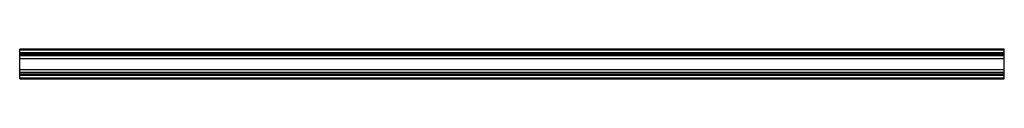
# Model space of a CAD drawing. Header units: millimetres. Extents: x 293 to 2293, y 1754 to 1814.
import ezdxf

# ---------------------------------------------------------------- set-up
doc = ezdxf.new("R2010")
doc.units = ezdxf.units.MM
doc.header["$LTSCALE"] = 232.053579
doc.layers.get('0').update_dxf_attribs({"linetype": 'CONTINUOUS'})

msp = doc.modelspace()

# ---------------------------------------------------------------- linework, layer by layer
at = {"color": 7}
for p, q in [((293.4, 1806.8), (293.4, 1814.3)), ((2293.4, 1814.3), (293.4, 1814.3)), ((293.4, 1813.3), (2293.4, 1813.3)), ((2293.4, 1807.3), (293.4, 1807.3)), ((293.4, 1754.3), (293.4, 1806.3)), ((2293.4, 1806.3), (293.4, 1806.3)), ((293.4, 1805.3), (2293.4, 1805.3)), ((2293.4, 1801.7), (293.4, 1801.7)), ((2293.4, 1801.1), (293.4, 1801.1)), ((2293.4, 1762.3), (2293.4, 1814.3)), ((293.4, 1795.8), (2293.4, 1795.8)), ((2293.4, 1772.8), (293.4, 1772.8)), ((293.4, 1767.6), (2293.4, 1767.6)), ((293.4, 1767), (2293.4, 1767)), ((2293.4, 1763.3), (293.4, 1763.3)), ((293.4, 1762.3), (2293.4, 1762.3)), ((293.4, 1761.3), (2293.4, 1761.3)), ((2293.4, 1754.3), (2293.4, 1761.8)), ((2293.4, 1755.3), (293.4, 1755.3)), ((293.4, 1754.3), (2293.4, 1754.3))]:
    msp.add_line(p, q, dxfattribs=at)

doc.saveas('drawing.dxf')
